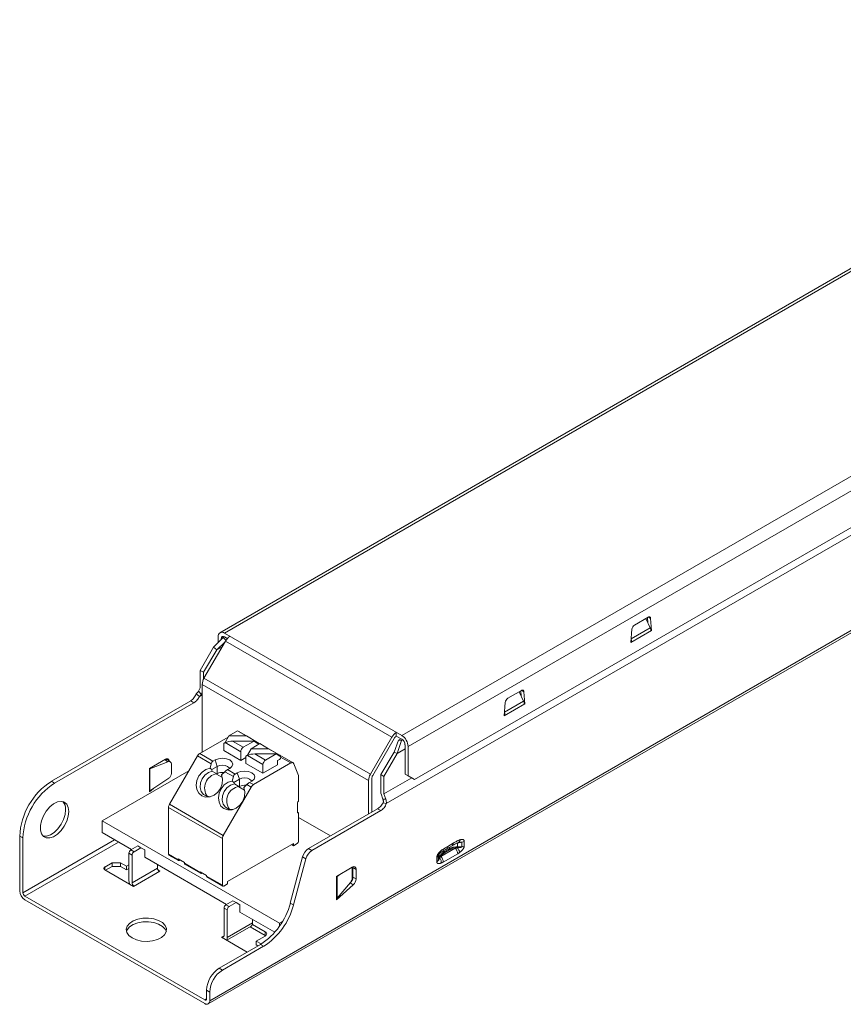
# Model space of a CAD drawing. Header units: millimetres. Extents: x -150 to 34, y -77 to 38.
# Tile 1 of 2: x -150 to -58, y -77 to 33. Entities that reach past the tile are written whole.
import ezdxf

# ---------------------------------------------------------------- set-up
doc = ezdxf.new("R2010")
doc.units = ezdxf.units.MM

msp = doc.modelspace()

# ---------------------------------------------------------------- linework, layer by layer
at = {"color": 7, "linetype": 'Continuous', "lineweight": 15}
for p, q in [((-9.03, 33.15), (-127.54, -35.27)), ((-8.53, 33.1), (-127.04, -35.32)), ((-107.24, -46.75), (11.27, 21.67)), ((-106.53, -47.97), (11.98, 20.44)), ((-128.84, -76.7), (33.79, 17.18)), ((33.96, 17.55), (-128.68, -76.34)), ((14.25, 16.79), (-108.97, -54.34)), ((-105.82, -51.65), (11.27, 15.95)), ((-81.27, -34.42), (-79.75, -33.55)), ((-79.51, -34.74), (-79.99, -33.68)), ((-79.77, -34.17), (-79.81, -33.58)), ((-79.47, -33.68), (-79.36, -35.04)), ((-81.66, -36.36), (-81.55, -34.88)), ((-79.36, -35.04), (-81.66, -36.36)), ((-79.44, -34.99), (-79.36, -35.04)), ((-126.93, -36.2), (-129.32, -40.34)), ((-128.25, -36.9), (-127.16, -35.82)), ((-127.74, -36.4), (-127.74, -35.73)), ((-127.39, -35.93), (-127.39, -36.05)), ((-127.16, -35.82), (-127.02, -35.74)), ((-127.16, -35.82), (-126.88, -36.12)), ((-127.04, -35.32), (-107.24, -46.75)), ((-127.04, -35.73), (-126.72, -35.91)), ((-126.93, -36.2), (-108.35, -46.92)), ((-129.74, -39.48), (-128.25, -36.9)), ((-127.89, -37.19), (-129.38, -39.68)), ((-128.25, -36.9), (-127.89, -37.19)), ((-127.89, -37.19), (-127, -36.33)), ((-127.89, -37.19), (-127.3, -36.85)), ((-81.65, -36.28), (-81.59, -36.32)), ((-129.38, -39.68), (-129.74, -39.48)), ((-129.74, -41.43), (-129.74, -39.48)), ((-129.38, -40.47), (-129.38, -39.68)), ((-129.32, -40.34), (-110.74, -51.07)), ((-129.74, -41.43), (-129.94, -41.78)), ((-129.52, -41.04), (-110.95, -51.76)), ((-129.52, -48.59), (-129.52, -41.04)), ((-95.41, -42.59), (-93.89, -41.71)), ((-93.91, -42.34), (-93.95, -41.75)), ((-129.83, -42.4), (-130.18, -42.1)), ((-129.94, -41.78), (-129.62, -42.14)), ((-129.83, -42.4), (-129.52, -42.22)), ((-129.62, -42.14), (-129.52, -41.98)), ((-93.65, -42.9), (-94.13, -41.85)), ((-93.61, -41.85), (-93.5, -43.2)), ((-146.35, -51.85), (-130.8, -42.87)), ((-146, -52.06), (-130.44, -43.08)), ((-130.8, -42.87), (-130.44, -43.08)), ((-95.8, -44.53), (-95.69, -43.05)), ((-93.5, -43.2), (-95.8, -44.53)), ((-93.59, -43.15), (-93.5, -43.2)), ((-95.79, -44.45), (-95.73, -44.49)), ((-129.8, -48.75), (-126.62, -46.92)), ((-126.55, -46.79), (-126.95, -47.52)), ((-125.56, -46.23), (-126.55, -46.79)), ((-126.55, -46.79), (-124.58, -46.79)), ((-125.56, -46.23), (-124.58, -46.79)), ((-119.37, -49.79), (-125.38, -46.32)), ((-123.33, -47.52), (-124.58, -46.79)), ((-110.74, -51.07), (-108.35, -46.92)), ((-110.49, -51.21), (-108.1, -47.07)), ((-107.85, -46.8), (-107.85, -46.4)), ((-107.85, -46.8), (-107.24, -47.16)), ((-107.61, -47.27), (-107.32, -47.11)), ((-107.15, -47.22), (-107.28, -47.29)), ((-126.95, -47.52), (-127.12, -47.61)), ((-127.12, -48.43), (-127.12, -47.61)), ((-127.12, -47.61), (-127.09, -47.63)), ((-127.09, -47.63), (-126.96, -47.54)), ((-125.21, -48.55), (-126.96, -47.54)), ((-126.95, -47.52), (-126.9, -47.52)), ((-126.13, -47.37), (-124.93, -48.06)), ((-126.13, -47.37), (-123.73, -47.37)), ((-124.93, -48.06), (-123.73, -47.37)), ((-124.07, -48.22), (-124.47, -48.94)), ((-123.09, -47.65), (-124.07, -48.22)), ((-124.07, -48.22), (-122.1, -48.22)), ((-123.73, -47.37), (-123.33, -47.63)), ((-123.51, -47.52), (-123.33, -47.52)), ((-123.23, -47.57), (-123.33, -47.52)), ((-123.33, -47.63), (-123.23, -47.57)), ((-123.23, -47.57), (-123.23, -47.74)), ((-123.09, -47.65), (-122.1, -48.22)), ((-120.86, -48.94), (-122.1, -48.22)), ((-108.1, -48.62), (-107.61, -47.27)), ((-107.28, -47.29), (-107.74, -48.74)), ((-106.88, -48.24), (-107.74, -48.74)), ((-107.61, -47.27), (-107.28, -47.29)), ((-106.88, -51.04), (-106.88, -47.77)), ((-106.53, -47.97), (-106.53, -51.24)), ((-133.63, -49.39), (-135.39, -50.41)), ((-133.81, -49.5), (-133.66, -49.44)), ((-133.66, -49.44), (-133.37, -49.68)), ((-133.56, -49.41), (-133.56, -49.36)), ((-130.05, -49.02), (-133.17, -54.42)), ((-128.52, -49.91), (-130.05, -49.02)), ((-128.32, -49.61), (-129.8, -48.75)), ((-125.21, -49.53), (-127.12, -48.43)), ((-125.21, -49.53), (-125.21, -48.55)), ((-124.65, -49.21), (-125.21, -49.53)), ((-124.47, -48.94), (-124.65, -49.04)), ((-124.65, -49.86), (-124.65, -49.04)), ((-124.65, -49.04), (-124.62, -49.06)), ((-124.62, -49.06), (-124.48, -48.97)), ((-122.74, -49.98), (-124.48, -48.97)), ((-124.47, -48.94), (-124.43, -48.94)), ((-123.65, -48.8), (-122.45, -49.49)), ((-123.65, -48.8), (-121.26, -48.8)), ((-122.45, -49.49), (-121.26, -48.8)), ((-121.26, -48.8), (-120.86, -49.06)), ((-121.11, -49.53), (-120.9, -49.41)), ((-121.03, -48.94), (-120.86, -48.94)), ((-120.76, -49), (-120.86, -48.94)), ((-120.86, -49.06), (-120.76, -49)), ((-120.76, -49), (-120.76, -49.17)), ((-108.1, -48.62), (-109.58, -51.11)), ((-107.74, -48.74), (-109.23, -51.32)), ((-107.74, -48.74), (-108.1, -48.62)), ((-135.39, -50.41), (-135.39, -53.03)), ((-135.35, -50.48), (-133.37, -49.68)), ((-135.35, -50.48), (-135.35, -52.91)), ((-133.05, -49.7), (-133.34, -49.46)), ((-132.96, -49.92), (-132.96, -50.99)), ((-128.63, -50.39), (-128.52, -49.91)), ((-128.46, -50.55), (-127.83, -50.19)), ((-128.07, -49.47), (-128.32, -49.61)), ((-128.07, -49.47), (-127.83, -50.19)), ((-127.83, -50.19), (-127.83, -51)), ((-126.45, -50.41), (-126.69, -50.55)), ((-122.74, -50.96), (-124.65, -49.86)), ((-119.62, -49.81), (-123.79, -52.22)), ((-122.74, -50.96), (-122.74, -49.98)), ((-121.11, -50.02), (-122.74, -50.96)), ((-121.11, -49.53), (-121.11, -50.02)), ((-118.78, -51.21), (-119.28, -49.89)), ((-131.01, -50.68), (-140.7, -56.27)), ((-133.26, -51.51), (-135.35, -52.91)), ((-128.39, -50.72), (-127.89, -51.01)), ((-127.83, -51), (-127.92, -51.06)), ((-127.92, -51.06), (-127.89, -51.01)), ((-127.92, -51.06), (-127.26, -51.43)), ((-126.99, -50.78), (-127.35, -51.13)), ((-126.04, -51.33), (-126.99, -50.78)), ((-126.69, -50.55), (-125.84, -51.04)), ((-126.04, -51.33), (-126.16, -51.82)), ((-125.35, -51.61), (-125.98, -51.98)), ((-125.84, -51.04), (-125.6, -50.9)), ((-125.6, -50.9), (-125.35, -51.61)), ((-125.35, -51.61), (-125.35, -52.43)), ((-118.78, -54.06), (-118.78, -51.21)), ((-110.59, -55.29), (-110.59, -51.56)), ((-109.23, -51.32), (-109.58, -51.11)), ((-109.58, -51.11), (-109.58, -53.07)), ((-109.23, -51.32), (-109.23, -53.27)), ((-106.12, -51.48), (-109.23, -53.27)), ((-106.53, -51.24), (-106.88, -51.04)), ((-106.88, -51.04), (-106.18, -51.44)), ((-106.53, -51.24), (-105.82, -51.65)), ((-105.82, -51.65), (-106.18, -51.44)), ((-146, -52.06), (-146.35, -51.85)), ((-135.39, -53.03), (-134.95, -52.64)), ((-127.16, -57.89), (-124.04, -52.49)), ((-125.42, -52.44), (-125.92, -52.15)), ((-125.35, -52.43), (-125.44, -52.48)), ((-125.42, -52.44), (-125.44, -52.48)), ((-125.44, -52.48), (-124.79, -52.86)), ((-124.52, -52.21), (-124.88, -52.56)), ((-124.04, -52.49), (-124.52, -52.21)), ((-123.97, -51.84), (-124.22, -51.98)), ((-124.22, -51.98), (-123.79, -52.22)), ((-110.95, -51.76), (-110.95, -55.5)), ((-109.55, -53.27), (-109.35, -53.85)), ((-109.03, -53.85), (-109.23, -53.27)), ((-133.27, -54.76), (-127.26, -58.23)), ((-133.27, -59.98), (-133.27, -54.76)), ((-133.17, -54.42), (-127.16, -57.89)), ((-118.88, -54.25), (-118.88, -55.31)), ((-109.94, -54.92), (-117.64, -59.36)), ((-109.58, -55.12), (-109.94, -54.92)), ((-109.35, -53.85), (-109.03, -53.85)), ((-108.97, -54.34), (-109.32, -54.24)), ((-118.88, -55.31), (-118.78, -55.37)), ((-118.78, -58.56), (-118.78, -55.37)), ((-118.78, -55.88), (-115.2, -57.95)), ((-109.58, -55.12), (-117.29, -59.57)), ((-140.7, -57.58), (-140.7, -56.27)), ((-140.7, -56.27), (-120.9, -67.7)), ((-149.89, -64.09), (-149.89, -57.98)), ((-149.89, -57.98), (-149.54, -58.18)), ((-149.54, -58.18), (-149.54, -64.29)), ((-137.41, -59.47), (-140.7, -57.58)), ((-127.26, -58.23), (-127.26, -63.45)), ((-137.48, -59.52), (-136.7, -59.07)), ((-137.13, -59.72), (-136.35, -59.27)), ((-136.7, -59.07), (-136.35, -59.27)), ((-136.35, -59.27), (-135.92, -59.52)), ((-126.7, -63.05), (-119.34, -58.8)), ((-119.55, -58.92), (-119.34, -59.05)), ((-118.92, -58.8), (-119.34, -59.05)), ((-119.34, -59.05), (-119.34, -58.8)), ((-101.28, -59.31), (-102.89, -60.24)), ((-102.23, -59.4), (-101.63, -59.05)), ((-102.11, -59.12), (-101.51, -58.77)), ((-101.03, -58.76), (-101.22, -58.81)), ((-100.55, -58.65), (-101.03, -58.76)), ((-101.03, -58.76), (-101.03, -59.18)), ((-101.03, -59.18), (-100.55, -59.18)), ((-100.55, -58.65), (-100.55, -59.18)), ((-100.28, -58.56), (-100.28, -59.09)), ((-137.69, -62.97), (-137.69, -59.88)), ((-137.69, -59.88), (-137.34, -60.09)), ((-137.48, -59.52), (-137.13, -59.72)), ((-137.34, -63.17), (-137.34, -60.09)), ((-135.92, -59.52), (-135.92, -60.33)), ((-126.8, -65.6), (-135.92, -60.33)), ((-133.27, -59.98), (-132.21, -60.6)), ((-133.23, -60.08), (-132.17, -60.69)), ((-118.31, -60.29), (-119.69, -65.45)), ((-117.96, -60.49), (-118.31, -60.29)), ((-117.29, -59.57), (-117.64, -59.36)), ((-103.33, -60.85), (-103.33, -60.32)), ((-103.18, -60.69), (-103.18, -60.17)), ((-103.18, -60.69), (-103.05, -60.34)), ((-101, -59.93), (-102.61, -60.86)), ((-102.53, -59.75), (-101.93, -59.4)), ((-102.48, -59.85), (-101.88, -59.5)), ((-139.57, -60.95), (-140.38, -61.42)), ((-139.57, -61.36), (-140.31, -61.78)), ((-138.64, -60.95), (-139.57, -60.95)), ((-139.57, -61.36), (-139.57, -60.95)), ((-138.64, -61.36), (-139.57, -61.36)), ((-137.97, -61.34), (-138.64, -60.95)), ((-138.64, -60.95), (-138.64, -61.36)), ((-137.97, -61.74), (-138.64, -61.36)), ((-137.69, -61.17), (-137.97, -61.34)), ((-137.97, -61.74), (-137.97, -61.34)), ((-134.51, -61.15), (-134.51, -61.54)), ((-132.21, -60.52), (-131.5, -60.92)), ((-132.21, -60.6), (-132.21, -60.52)), ((-132, -60.64), (-132.07, -60.68)), ((-131.5, -60.92), (-131.5, -61)), ((-131.5, -61), (-129.74, -62.03)), ((-131.46, -61.1), (-129.69, -62.12)), ((-117.96, -60.49), (-119.33, -65.65)), ((-114.53, -62.46), (-112.77, -61.44)), ((-112.77, -61.5), (-112.77, -61.44)), ((-112.77, -62.58), (-112.77, -61.5)), ((-112.7, -61.48), (-112.7, -61.4)), ((-112.34, -61.68), (-112.7, -61.48)), ((-112.7, -61.48), (-112.7, -62.55)), ((-140.38, -61.74), (-137.2, -63.58)), ((-137.69, -61.58), (-137.97, -61.74)), ((-137.34, -63.17), (-134.51, -61.54)), ((-137.2, -63.58), (-134.23, -61.87)), ((-134.23, -61.87), (-134.46, -61.73)), ((-129.74, -61.94), (-129.03, -62.35)), ((-129.74, -62.03), (-129.74, -61.94)), ((-129.52, -62.07), (-129.6, -62.11)), ((-129.03, -62.35), (-129.03, -62.43)), ((-129.03, -62.43), (-127.26, -63.45)), ((-128.99, -62.53), (-127.22, -63.55)), ((-114.53, -65.07), (-114.53, -62.46)), ((-114.15, -62.24), (-114.44, -62.48)), ((-114.44, -64.91), (-114.44, -62.48)), ((-112.7, -62.55), (-112.34, -62.75)), ((-112.34, -61.68), (-112.34, -62.75)), ((-126.7, -63.29), (-127.12, -63.54)), ((-126.7, -63.05), (-126.7, -63.29)), ((-112.66, -63.41), (-114.53, -65.07)), ((-114.44, -64.91), (-112.98, -63.15)), ((-113.01, -63.2), (-113.09, -63.27)), ((-112.66, -63.41), (-113.01, -63.2)), ((-112.96, -63.12), (-112.89, -63.08)), ((-149.32, -64.66), (-129.24, -76.25)), ((-129.24, -76.66), (-149.32, -65.07)), ((-126.87, -65.64), (-126.09, -65.19)), ((-126.52, -65.84), (-126.87, -65.64)), ((-125.74, -65.39), (-126.52, -65.84)), ((-126.09, -65.19), (-125.74, -65.39)), ((-125.32, -65.64), (-125.74, -65.39)), ((-125.32, -66.45), (-125.32, -65.64)), ((-119.69, -65.45), (-119.33, -65.65)), ((-127.08, -66.01), (-126.73, -66.21)), ((-127.08, -69.09), (-127.08, -66.01)), ((-126.73, -66.21), (-126.73, -69.3)), ((-121.42, -68.7), (-125.32, -66.45)), ((-126.78, -69.59), (-124.07, -68.03)), ((-123.9, -67.66), (-126.73, -69.3)), ((-122.49, -69.05), (-124.16, -68.08)), ((-123.92, -67.82), (-122.49, -68.64)), ((-123.9, -67.66), (-123.9, -67.27)), ((-120.9, -67.7), (-120.56, -67.51)), ((-120.9, -67.7), (-120.9, -68.03)), ((-127.08, -69.09), (-127.37, -69.25)), ((-127.3, -69.3), (-127.3, -69.21)), ((-122.49, -69.13), (-123.48, -69.7)), ((-122.49, -68.64), (-122.49, -69.05)), ((-122.43, -69.09), (-122.49, -69.05)), ((-123.01, -70.06), (-127.62, -72.71)), ((-124.49, -70.91), (-127.37, -69.25)), ((-122.66, -70.26), (-127.26, -72.92)), ((-123.48, -69.7), (-122.94, -70.01)), ((-123.48, -69.7), (-123.48, -70.11)), ((-123.29, -70.22), (-123.48, -70.11)), ((-122.66, -70.26), (-123.01, -70.06)), ((-127.26, -72.92), (-127.62, -72.71)), ((-129.03, -75.16), (-128.68, -75.37)), ((-129.03, -75.16), (-129.03, -76.13)), ((-128.68, -75.37), (-128.68, -76.34))]:
    msp.add_line(p, q, dxfattribs=at)
at = {"color": 8, "linetype": 'Continuous', "lineweight": 15}
for p, q in [((-79.72, -33.53), (-79.47, -33.68)), ((-79.51, -34.74), (-81.63, -35.96)), ((-127.39, -35.93), (-127.04, -35.73)), ((-93.87, -41.7), (-93.61, -41.85)), ((-93.65, -42.9), (-95.77, -44.13)), ((-123.22, -47.73), (-123.23, -47.73)), ((-119.62, -49.81), (-120.76, -49.16)), ((-139.3, -58.38), (-149.54, -64.29)), ((-149.32, -64.66), (-138.87, -58.63)), ((-101.93, -59.4), (-101.93, -59.22)), ((-103.11, -60.03), (-103.18, -60.17)), ((-103.05, -60.34), (-103.05, -59.96)), ((-102.53, -59.75), (-102.53, -59.57)), ((-140.38, -61.42), (-140.38, -61.74)), ((-129.03, -76.13), (-129.24, -76.25))]:
    msp.add_line(p, q, dxfattribs=at)
at = {"color": 7, "linetype": 'Continuous', "lineweight": 15, "flags": 128}
for points in [[(-79.75, -33.55), (-79.7, -33.52), (-79.65, -33.51), (-79.6, -33.51), (-79.56, -33.52), (-79.52, -33.55), (-79.49, -33.58), (-79.48, -33.63), (-79.47, -33.68)], [(-93.89, -41.71), (-93.84, -41.69), (-93.79, -41.67), (-93.74, -41.67), (-93.7, -41.69), (-93.66, -41.71), (-93.64, -41.75), (-93.62, -41.79), (-93.61, -41.85)], [(-133.21, -49.57), (-133.21, -49.55), (-133.23, -49.47), (-133.27, -49.41), (-133.33, -49.36), (-133.39, -49.34), (-133.46, -49.34), (-133.54, -49.36), (-133.63, -49.39)], [(-128.07, -49.47), (-127.7, -49.33), (-127.26, -49.28), (-126.82, -49.33), (-126.45, -49.47), (-126.2, -49.69), (-126.11, -49.94), (-126.2, -50.2), (-126.45, -50.41)], [(-127.35, -51.13), (-127.24, -51.61), (-127.29, -52.13), (-127.48, -52.64), (-127.79, -53.08), (-128.2, -53.41), (-128.67, -53.6), (-129.14, -53.62), (-129.56, -53.47), (-129.9, -53.18), (-130.11, -52.76), (-130.18, -52.27), (-130.1, -51.75), (-129.88, -51.25), (-129.53, -50.83), (-129.1, -50.53), (-128.63, -50.39)], [(-127.83, -50.19), (-127.57, -50.09), (-127.26, -50.05), (-126.96, -50.09), (-126.7, -50.19), (-126.52, -50.34), (-126.48, -50.43)], [(-119.62, -49.81), (-119.56, -49.79), (-119.51, -49.77), (-119.46, -49.77), (-119.41, -49.77), (-119.37, -49.79), (-119.34, -49.81), (-119.31, -49.85), (-119.28, -49.89)], [(-128.6, -53.58), (-129.02, -53.53), (-129.38, -53.32), (-129.64, -52.98), (-129.75, -52.53), (-129.72, -52.04), (-129.54, -51.57), (-129.23, -51.16), (-128.83, -50.86), (-128.39, -50.72)], [(-125.6, -50.9), (-125.23, -50.76), (-124.79, -50.71), (-124.35, -50.76), (-123.97, -50.9), (-123.72, -51.12), (-123.64, -51.37), (-123.72, -51.62), (-123.97, -51.84)], [(-125.35, -51.61), (-125.09, -51.51), (-124.79, -51.48), (-124.48, -51.51), (-124.22, -51.61), (-124.05, -51.76), (-124, -51.85)], [(-126.16, -51.82), (-126.63, -51.96), (-127.06, -52.26), (-127.4, -52.68), (-127.63, -53.17), (-127.71, -53.7), (-127.64, -54.19), (-127.42, -54.61), (-127.09, -54.9), (-126.66, -55.05), (-126.19, -55.03), (-125.73, -54.84), (-125.32, -54.51), (-125, -54.07), (-124.81, -53.56), (-124.77, -53.04), (-124.88, -52.56)], [(-125.92, -52.15), (-126.36, -52.29), (-126.76, -52.59), (-127.06, -52.99), (-127.25, -53.47), (-127.28, -53.96), (-127.16, -54.4), (-126.91, -54.75), (-126.54, -54.96), (-126.13, -55.01)], [(-144.41, -55.22), (-144.47, -54.76), (-144.64, -54.4), (-144.91, -54.17), (-145.27, -54.09), (-145.68, -54.15), (-146.11, -54.37), (-146.53, -54.72), (-146.92, -55.17), (-147.23, -55.69), (-147.46, -56.25), (-147.58, -56.8), (-147.58, -57.3), (-147.46, -57.71), (-147.23, -58.01), (-146.92, -58.17), (-146.53, -58.18), (-146.11, -58.04), (-145.68, -57.75), (-145.27, -57.35), (-144.91, -56.86), (-144.64, -56.31), (-144.47, -55.75), (-144.41, -55.22)], [(-147.29, -57.96), (-147.27, -57.97), (-146.89, -57.98), (-146.46, -57.83), (-146.03, -57.55), (-145.62, -57.15), (-145.27, -56.65), (-144.99, -56.11), (-144.82, -55.55), (-144.76, -55.02)], [(-137.34, -69.34), (-137.71, -69.05), (-137.93, -68.73), (-138, -68.37), (-137.89, -68.02), (-137.63, -67.71), (-137.23, -67.44), (-136.71, -67.24), (-136.13, -67.14), (-135.52, -67.13), (-134.92, -67.21), (-134.39, -67.38), (-133.95, -67.63), (-133.65, -67.94), (-133.51, -68.28), (-133.53, -68.64), (-133.71, -68.98), (-134.05, -69.27), (-134.51, -69.5), (-135.07, -69.66), (-135.67, -69.72), (-136.28, -69.68), (-136.85, -69.55), (-137.34, -69.34)], [(-133.52, -68.62), (-133.65, -68.35), (-133.95, -68.04), (-134.39, -67.79), (-134.92, -67.62), (-135.52, -67.53), (-136.13, -67.55), (-136.71, -67.65), (-137.23, -67.85), (-137.63, -68.11), (-137.89, -68.43), (-137.97, -68.62)]]:
    msp.add_lwpolyline(points, dxfattribs=at)
at = {"color": 7, "linetype": 'Continuous', "lineweight": 15}
for centre, radius, start, end in [((-80.93, -34.95), 0.622, 122.8009, 174.311), ((-127.31, -35.66), 0.437, 50.7967, 189.214), ((-127.17, -35.9), 0.218, 50.7967, 189.214), ((-125.66, -36.9), 1.44, 121.9547, 151.1444), ((-128.08, -41.09), 1.44, 148.8563, 178.0435), ((-95.07, -43.11), 0.622, 122.8009, 174.311), ((-125.46, -46.47), 0.174, 60.2163, 82.9867), ((-107.09, -47.62), 1.44, 121.9547, 151.1444), ((-107.47, -47.42), 0.721, 121.9547, 151.1444), ((-108.07, -48.04), 1.54, 2.6055, 57.3945), ((-107.65, -47.8), 0.768, 2.6055, 57.3945), ((-126.17, -49.23), 1.85, 88.466, 114.9737), ((-124.6, -48.58), 0.615, 122.6055, 177.3945), ((-133.52, -49.71), 0.305, 54.3971, 117.5173), ((-129.42, -49.37), 0.721, 121.9547, 151.1444), ((-123.7, -50.65), 1.85, 88.466, 114.9737), ((-121.06, -49.15), 0.307, 302.6055, 357.3945), ((-135.23, -50.77), 0.32, 111.859, 119.8322), ((-133.23, -49.91), 0.27, 357.6882, 121.0106), ((-128.07, -49.99), 0.457, 123.1991, 168.7852), ((-122.12, -50.01), 0.615, 122.6055, 177.3945), ((-133.63, -50.95), 0.669, 302.9467, 356.219), ((-127.63, -52.61), 1.62, 99.2747, 215.9482), ((-127.26, -52.1), 1.24, 82.2323, 117.1743), ((-125.84, -51.96), 1.65, 121.1303, 134.453), ((-125.59, -51.42), 0.457, 123.1991, 168.7852), ((-109.51, -51.81), 1.44, 148.8563, 178.0435), ((-109.87, -51.58), 0.721, 148.8563, 178.0435), ((-142.21, -58.33), 7.68, 122.6055, 177.3945), ((-141.86, -58.53), 7.68, 122.6055, 177.3945), ((-125.16, -54.03), 1.62, 99.2747, 215.9482), ((-124.79, -53.53), 1.24, 82.2323, 117.1743), ((-123.37, -53.39), 1.65, 121.1303, 134.453), ((-123.41, -52.84), 0.721, 121.9547, 151.1444), ((-108.95, -53.06), 0.632, 180.9157, 199.8085), ((-145.97, -54.92), 1.21, 355.3293, 41.7661), ((-132.55, -54.79), 0.721, 148.8563, 178.0435), ((-118.65, -54.26), 0.231, 122.6055, 177.3945), ((-118.82, -55.32), 0.0655, 170.786, 309.2033), ((-126.54, -58.26), 0.721, 148.8563, 178.0435), ((-119.08, -58.54), 0.307, 302.6055, 357.3945), ((-101.94, -59.98), 0.938, 2.8931, 45.4807), ((-100.66, -58.4), 0.781, 277.9773, 298.8889), ((-137.23, -59.9), 0.461, 122.6055, 177.3945), ((-136.88, -60.11), 0.461, 122.6055, 177.3945), ((-133.18, -60), 0.0959, 172.7442, 235.9436), ((-116.8, -60.68), 1.56, 122.8922, 165.4815), ((-116.44, -60.88), 1.56, 122.8922, 165.4815), ((-103.55, -60.91), 0.938, 2.893, 45.4808), ((-140.32, -61.58), 0.175, 110.7834, 249.2166), ((-132.13, -60.61), 0.0873, 170.786, 309.2033), ((-131.41, -61.02), 0.0959, 172.7442, 235.9436), ((-112.6, -61.64), 0.262, 350.786, 129.2033), ((-134.05, -61.52), 0.461, 182.6055, 237.3945), ((-129.65, -62.04), 0.0873, 170.786, 309.2033), ((-128.93, -62.45), 0.0959, 172.7442, 235.9436), ((-114.86, -61.97), 0.658, 299.7831, 309.2717), ((-113.63, -62.5), 0.94, 311.6284, 357.0654), ((-113.73, -62.54), 0.964, 321.1484, 357.9231), ((-136.64, -62.95), 1.05, 181.2262, 201.9022), ((-136.88, -63.15), 0.461, 182.6055, 237.3945), ((-127.18, -63.47), 0.0873, 170.786, 309.2033), ((-113.28, -62.7), 0.94, 311.6284, 357.0654), ((-148.66, -64.03), 1.23, 182.6055, 237.3945), ((-149.07, -64.27), 0.461, 182.6055, 237.3945), ((-126.62, -66.03), 0.461, 122.6055, 177.3945), ((-126.27, -66.23), 0.461, 122.6055, 177.3945), ((-127.25, -63.49), 7.82, 302.8922, 345.4815), ((-126.9, -63.7), 7.82, 302.8922, 345.4815), ((-124.29, -67.71), 0.394, 305.0133, 6.2988), ((-127.21, -69.11), 0.131, 230.7967, 9.214), ((-122.58, -68.89), 0.262, 290.7834, 69.2166), ((-127.21, -69.32), 0.482, 327.324, 2.6798), ((-125.96, -75.3), 3.07, 122.6055, 177.3945), ((-125.61, -75.51), 3.07, 122.6055, 177.3945), ((-129.16, -76.15), 0.131, 230.7967, 9.214), ((-129.02, -76.39), 0.349, 230.7967, 9.214)]:
    msp.add_arc(centre, radius, start, end, dxfattribs=at)
at = {"color": 8, "linetype": 'Continuous', "lineweight": 15}
msp.add_arc((-101.8, -58.81), 0.293, 304.6467, 6.6661, dxfattribs=at)
at = {"color": 7, "linetype": 'Continuous', "lineweight": 15}
for points in [[(-79.43, -35.08), (-79.44, -34.97), (-79.46, -34.86), (-79.51, -34.74)], [(-130.18, -42.1), (-130.07, -41.98), (-129.99, -41.87), (-129.94, -41.78)], [(-93.57, -43.24), (-93.58, -43.14), (-93.6, -43.02), (-93.65, -42.9)], [(-128.46, -50.55), (-128.52, -50.5), (-128.58, -50.44), (-128.63, -50.39)], [(-128.39, -50.72), (-128.41, -50.66), (-128.44, -50.61), (-128.46, -50.55)], [(-127.35, -51.13), (-127.34, -51.15), (-127.33, -51.18), (-127.33, -51.2)], [(-125.98, -51.98), (-126.04, -51.92), (-126.1, -51.87), (-126.16, -51.82)], [(-125.98, -51.98), (-125.96, -52.04), (-125.94, -52.09), (-125.92, -52.15)], [(-124.88, -52.56), (-124.87, -52.58), (-124.86, -52.61), (-124.85, -52.63)], [(-135.35, -52.91), (-135.37, -52.92), (-135.38, -52.93), (-135.39, -52.95)], [(-109.03, -53.85), (-108.98, -54), (-108.95, -54.17), (-108.97, -54.34)], [(-101.28, -59.31), (-101.5, -59.34), (-101.71, -59.4), (-101.88, -59.5)], [(-101.03, -58.76), (-101.04, -58.74), (-101.03, -58.72), (-101.03, -58.72)], [(-101.03, -59.18), (-101.04, -59.2), (-101.04, -59.24), (-101.03, -59.28)], [(-101.03, -58.72), (-100.96, -58.7), (-100.89, -58.69), (-100.83, -58.67)], [(-100.28, -58.56), (-100.35, -58.6), (-100.45, -58.63), (-100.55, -58.65)], [(-103.33, -60.32), (-103.26, -60.28), (-103.2, -60.22), (-103.18, -60.17)], [(-103.05, -60.34), (-103.05, -60.36), (-103.02, -60.39), (-103, -60.41)], [(-102.89, -60.24), (-102.93, -60.3), (-102.97, -60.35), (-103, -60.41)], [(-102.48, -59.85), (-102.66, -59.95), (-102.8, -60.08), (-102.89, -60.24)], [(-102.53, -59.75), (-102.53, -59.78), (-102.51, -59.82), (-102.48, -59.85)], [(-101.88, -59.5), (-101.91, -59.48), (-101.93, -59.43), (-101.93, -59.4)], [(-103.33, -60.85), (-103.26, -60.81), (-103.21, -60.75), (-103.18, -60.69)], [(-114.53, -64.99), (-114.5, -64.96), (-114.47, -64.94), (-114.44, -64.91)]]:
    msp.add_open_spline(points, degree=3, dxfattribs=at)
for points, knots in [([(-81.63, -36), (-81.62, -36.05), (-81.59, -36.16), (-81.59, -36.27), (-81.59, -36.32)], [0, 0, 0, 0, 0.450915, 1, 1, 1, 1]), ([(-130.8, -42.87), (-130.68, -42.8), (-130.55, -42.69), (-130.33, -42.41), (-130.24, -42.25), (-130.18, -42.1)], [0, 0, 0, 0, 0.5, 0.5, 1, 1, 1, 1]), ([(-130.44, -43.08), (-130.38, -43.04), (-130.32, -42.99), (-130.2, -42.89), (-130.14, -42.83), (-130.03, -42.71), (-129.98, -42.64), (-129.9, -42.52), (-129.86, -42.46), (-129.83, -42.4)], [0, 0, 0, 0, 0.25, 0.25, 0.5, 0.5, 0.75, 0.75, 1, 1, 1, 1]), ([(-129.83, -42.4), (-129.82, -42.39), (-129.8, -42.37), (-129.77, -42.35), (-129.74, -42.32), (-129.72, -42.29), (-129.69, -42.26), (-129.67, -42.22), (-129.64, -42.18), (-129.63, -42.16), (-129.62, -42.14)], [0, 0, 0, 0, 0.089223, 0.183304, 0.285821, 0.399558, 0.526564, 0.668314, 0.825869, 1, 1, 1, 1]), ([(-95.77, -44.17), (-95.76, -44.22), (-95.73, -44.33), (-95.73, -44.43), (-95.73, -44.49)], [0, 0, 0, 0, 0.450915, 1, 1, 1, 1]), ([(-109.32, -54.24), (-109.35, -54.3), (-109.39, -54.36), (-109.48, -54.48), (-109.52, -54.55), (-109.63, -54.67), (-109.69, -54.73), (-109.81, -54.83), (-109.87, -54.87), (-109.94, -54.92)], [0, 0, 0, 0, 0.25, 0.25, 0.5, 0.5, 0.75, 0.75, 1, 1, 1, 1]), ([(-108.97, -54.34), (-109.02, -54.5), (-109.11, -54.66), (-109.34, -54.94), (-109.46, -55.05), (-109.58, -55.12)], [0, 0, 0, 0, 0.5, 0.5, 1, 1, 1, 1]), ([(-109.35, -53.85), (-109.34, -53.88), (-109.32, -53.94), (-109.3, -54.03), (-109.29, -54.11), (-109.3, -54.18), (-109.31, -54.22), (-109.32, -54.24)], [0, 0, 0, 0, 0.270906, 0.500467, 0.692943, 0.855539, 1, 1, 1, 1]), ([(-102.88, -59.62), (-102.85, -59.6), (-102.8, -59.55), (-102.7, -59.48), (-102.6, -59.41), (-102.48, -59.34), (-102.32, -59.24), (-102.19, -59.17), (-102.11, -59.12)], [0, 0, 0, 0, 0.105976, 0.226266, 0.361293, 0.511353, 0.671538, 1, 1, 1, 1]), ([(-101.03, -59.18), (-101.08, -59.18), (-101.16, -59.18), (-101.28, -59.19), (-101.4, -59.21), (-101.52, -59.23), (-101.63, -59.27), (-101.74, -59.3), (-101.84, -59.35), (-101.9, -59.38), (-101.93, -59.4)], [0, 0, 0, 0, 0.128217, 0.2554042, 0.3816153, 0.5069054, 0.6313309, 0.7549492, 0.877819, 1, 1, 1, 1]), ([(-101.63, -59.05), (-101.49, -58.97), (-101.26, -58.83), (-101.07, -58.75), (-101, -58.71)], [0, 0, 0, 0, 0.595775, 1, 1, 1, 1]), ([(-101.51, -58.77), (-101.42, -58.73), (-101.29, -58.65), (-101.12, -58.55), (-100.98, -58.48), (-100.85, -58.42), (-100.77, -58.39), (-100.73, -58.38)], [0, 0, 0, 0, 0.328487, 0.48866, 0.685045, 0.855207, 1, 1, 1, 1]), ([(-101.03, -59.28), (-101.06, -59.28), (-101.1, -59.28), (-101.17, -59.29), (-101.23, -59.3), (-101.27, -59.31), (-101.28, -59.31)], [0, 0, 0, 0, 0.255581, 0.535274, 0.847624, 1, 1, 1, 1]), ([(-100.91, -58.67), (-100.92, -58.68), (-100.95, -58.7), (-100.99, -58.71), (-101.03, -58.72)], [0, 0, 0, 0, 0.138123, 1, 1, 1, 1]), ([(-100.55, -59.18), (-100.53, -59.18), (-100.55, -59.2), (-100.61, -59.22), (-100.66, -59.23), (-100.81, -59.25), (-100.92, -59.26), (-101.03, -59.28)], [0, 0, 0, 0, 0.25, 0.25, 0.5, 0.5, 1, 1, 1, 1]), ([(-100.78, -59.79), (-100.79, -59.71), (-100.81, -59.62), (-100.91, -59.44), (-100.97, -59.35), (-101.03, -59.28)], [0, 0, 0, 0, 0.5, 0.5, 1, 1, 1, 1]), ([(-100.83, -58.67), (-100.76, -58.66), (-100.69, -58.65), (-100.58, -58.63), (-100.54, -58.63), (-100.55, -58.65)], [0, 0, 0, 0, 0.5, 0.5, 1, 1, 1, 1]), ([(-100.28, -59.09), (-100.28, -59.1), (-100.28, -59.14), (-100.29, -59.2), (-100.31, -59.26), (-100.34, -59.33), (-100.39, -59.41), (-100.47, -59.51), (-100.57, -59.61), (-100.66, -59.7), (-100.73, -59.76), (-100.76, -59.78), (-100.78, -59.79)], [0, 0, 0, 0, 0.071176, 0.13564, 0.200237, 0.271614, 0.380137, 0.501106, 0.667848, 0.859323, 0.939786, 1, 1, 1, 1]), ([(-100.73, -58.38), (-100.71, -58.37), (-100.66, -58.36), (-100.56, -58.34), (-100.46, -58.34), (-100.37, -58.37), (-100.32, -58.41), (-100.29, -58.47), (-100.28, -58.53), (-100.28, -58.56)], [0, 0, 0, 0, 0.112027, 0.231033, 0.498622, 0.633738, 0.751421, 0.872077, 1, 1, 1, 1]), ([(-103.33, -60.32), (-103.33, -60.31), (-103.33, -60.27), (-103.32, -60.22), (-103.31, -60.17), (-103.28, -60.11), (-103.24, -60.02), (-103.15, -59.9), (-103.05, -59.78), (-102.95, -59.68), (-102.9, -59.64), (-102.88, -59.62)], [0, 0, 0, 0, 0.066158, 0.129166, 0.190057, 0.249978, 0.367671, 0.501536, 0.762572, 0.883899, 1, 1, 1, 1]), ([(-103.18, -60.17), (-103.18, -60.17), (-103.18, -60.17), (-103.18, -60.16), (-103.18, -60.16), (-103.18, -60.16), (-103.18, -60.15), (-103.17, -60.13), (-103.16, -60.12), (-103.15, -60.1), (-103.15, -60.1)], [0, 0, 0, 0, 0.026301, 0.050542, 0.074514, 0.100064, 0.161405, 0.242484, 0.807773, 1, 1, 1, 1]), ([(-103, -60.41), (-103.02, -60.45), (-103.04, -60.49), (-103.06, -60.52), (-103.07, -60.54), (-103.08, -60.56), (-103.09, -60.58), (-103.1, -60.59), (-103.11, -60.61), (-103.12, -60.62), (-103.12, -60.64), (-103.13, -60.65), (-103.14, -60.67), (-103.15, -60.67), (-103.15, -60.68), (-103.15, -60.68), (-103.16, -60.69), (-103.16, -60.69), (-103.16, -60.7), (-103.17, -60.7), (-103.17, -60.7), (-103.17, -60.71), (-103.17, -60.71), (-103.18, -60.71), (-103.18, -60.71), (-103.18, -60.71), (-103.18, -60.71), (-103.18, -60.7), (-103.18, -60.7), (-103.18, -60.7), (-103.18, -60.7), (-103.18, -60.7), (-103.18, -60.7), (-103.18, -60.69)], [0.1173208, 0.1173208, 0.1173208, 0.1173208, 0.2357916, 0.2357916, 0.2357916, 0.295027, 0.295027, 0.295027, 0.3542624, 0.3542624, 0.3542624, 0.4134978, 0.4134978, 0.4134978, 0.4431155, 0.4431155, 0.4431155, 0.4727332, 0.4727332, 0.4727332, 0.5023509, 0.5023509, 0.5023509, 0.5319686, 0.5319686, 0.5319686, 0.5615863, 0.5615863, 0.5615863, 0.5763952, 0.5763952, 0.5763952, 0.5883605, 0.5883605, 0.5883605, 0.5883605]), ([(-103.15, -60.11), (-103.14, -60.08), (-103.11, -60.03), (-103.03, -59.93), (-102.95, -59.86), (-102.9, -59.81)], [0, 0, 0, 0, 0.18476, 0.429234, 1, 1, 1, 1]), ([(-102.53, -59.75), (-102.56, -59.76), (-102.62, -59.8), (-102.7, -59.86), (-102.78, -59.93), (-102.85, -60), (-102.91, -60.08), (-102.96, -60.16), (-103.01, -60.25), (-103.04, -60.31), (-103.05, -60.34)], [0, 0, 0, 0, 0.122181, 0.245051, 0.368669, 0.493095, 0.618385, 0.744596, 0.871783, 1, 1, 1, 1]), ([(-102.83, -60.97), (-102.83, -60.93), (-102.83, -60.88), (-102.83, -60.84), (-102.84, -60.79), (-102.85, -60.74), (-102.86, -60.69), (-102.88, -60.63), (-102.9, -60.58), (-102.92, -60.54), (-102.94, -60.49), (-102.97, -60.45), (-103, -60.41)], [0.0000287, 0.0000287, 0.0000287, 0.0000287, 0.249992, 0.249992, 0.249992, 0.4999839, 0.4999839, 0.4999839, 0.7499759, 0.7499759, 0.7499759, 0.9999477, 0.9999477, 0.9999477, 0.9999477]), ([(-102.92, -59.83), (-102.81, -59.75), (-102.58, -59.59), (-102.35, -59.46), (-102.23, -59.4)], [0, 0, 0, 0, 0.473585, 1, 1, 1, 1]), ([(-100.78, -59.79), (-100.8, -59.8), (-100.85, -59.84), (-100.92, -59.88), (-100.97, -59.91), (-101, -59.93)], [0, 0, 0, 0, 0.299409, 0.632538, 1, 1, 1, 1]), ([(-102.83, -60.97), (-102.85, -60.98), (-102.89, -61), (-102.96, -61.02), (-103.05, -61.04), (-103.16, -61.05), (-103.25, -61.03), (-103.3, -60.98), (-103.32, -60.95), (-103.33, -60.9), (-103.33, -60.87), (-103.33, -60.85)], [0, 0, 0, 0, 0.077649, 0.163395, 0.341023, 0.499379, 0.71704, 0.789793, 0.858194, 0.925904, 1, 1, 1, 1]), ([(-102.61, -60.86), (-102.65, -60.88), (-102.73, -60.93), (-102.8, -60.96), (-102.83, -60.97)], [0, 0, 0, 0, 0.531998, 1, 1, 1, 1])]:
    msp.add_open_spline(points, degree=3, knots=knots, dxfattribs=at)
at = {"color": 8, "linetype": 'Continuous', "lineweight": 15}
for points, knots in [([(-102.11, -59.12), (-102.11, -59.18), (-102.12, -59.28), (-102.18, -59.37), (-102.23, -59.39), (-102.23, -59.39)], [0, 0, 0, 0, 0.453855, 0.90771, 1, 1, 1, 1]), ([(-100.73, -58.38), (-100.74, -58.42), (-100.77, -58.51), (-100.83, -58.61), (-100.89, -58.65), (-100.91, -58.67)], [0, 0, 0, 0, 0.34373, 0.699407, 1, 1, 1, 1]), ([(-102.88, -59.62), (-102.87, -59.65), (-102.86, -59.72), (-102.87, -59.78), (-102.9, -59.8), (-102.9, -59.81)], [0, 0, 0, 0, 0.398013, 0.820317, 1, 1, 1, 1])]:
    msp.add_open_spline(points, degree=3, knots=knots, dxfattribs=at)

doc.saveas('drawing.dxf')
